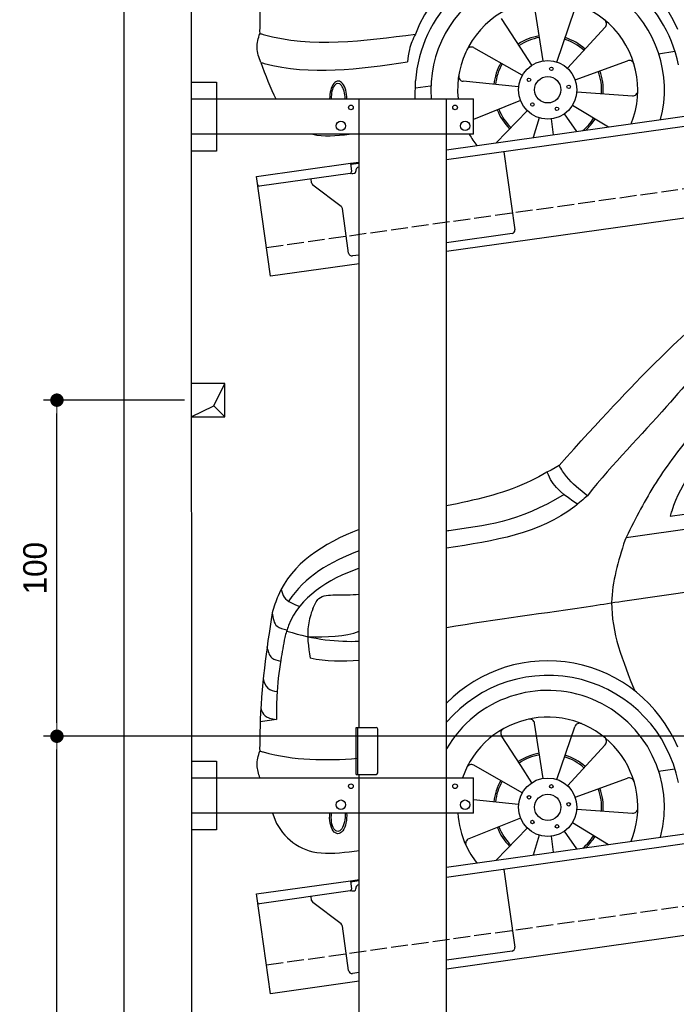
# Model space of a CAD drawing. Extents: x -311 to 6440, y -844 to 6424.
# Tile 2 of 7: x -311 to 1644, y 1052 to 3982. Entities that reach past the tile are written whole.
import ezdxf

# ---------------------------------------------------------------- set-up
doc = ezdxf.new("R2010")
doc.units = 0
doc.header["$LTSCALE"] = 10
doc.header["$MEASUREMENT"] = 0
doc.linetypes.add('GEN3', pattern=[6.25, 5, -1.25])
doc.layers.get('0').update_dxf_attribs({"linetype": 'CONTINUOUS'})
doc.layers.get('DEFPOINTS').update_dxf_attribs({"linetype": 'CONTINUOUS'})
for name, color, linetype in [('3', 6, 'GEN3'), ('BREAKTHROUGH', 1, 'CONTINUOUS'), ('CAR', 1, 'CONTINUOUS'), ('SICHTBARE_KANTEN_DIN_', 7, 'CONTINUOUS')]:
    doc.layers.add(name, color=color, linetype=linetype)
doc.layers.add('AM_0', color=7, linetype='CONTINUOUS', lineweight=30)
doc.layers.add('AM_5', color=3, linetype='CONTINUOUS', lineweight=15)
doc.dimstyles.new('KLAUS_DXF', dxfattribs={"dimscale": 20, "dimtxt": 3.5, "dimasz": 2, "dimexe": 2, "dimexo": 1, "dimgap": 1.5, "dimtad": 1, "dimlfac": 0.1, "dimdsep": 46, "dimtxsty": 'STANDARD', "dimblk": 'DOT', "dimcen": 2, "dimclrd": 256, "dimclre": 256, "dimclrt": 2, "dimadec": 0, "dimazin": 0, "dimtfac": 1, "dimtmove": 2, "dimatfit": 3, "dimfxl": 1, "dimtolj": 1, "dimarcsym": 0})

# ---------------------------------------------------------------- blocks, each defined once
blk = doc.blocks.new('_DOT')
at = {"color": 0, "linetype": 'ByBlock'}
blk.add_line((-0.5, 0), (-1, 0), dxfattribs=at)
at = {"color": 0, "linetype": 'ByBlock', "const_width": 0.5}
blk.add_lwpolyline([(-0.25, 0, 1), (0.25, 0, 1)], format="xyb", close=True, dxfattribs=at)
blk = doc.blocks.new('*D8')
at = {"layer": 'AM_5', "lineweight": -2, "transparency": 16777216}
for p, q in [((5479.5, 1850), (-240.5, 1850)), ((-200.5, -260), (-200.5, 1810)), ((179.5, -300), (-240.5, -300))]:
    blk.add_line(p, q, dxfattribs=at)
at = {"layer": 'DEFPOINTS', "color": 0, "transparency": 16777216}
for p in [(-200.5, 1850), (5499.5, 1850), (199.5, -300)]:
    blk.add_point(p, dxfattribs=at)
at = {"layer": 'AM_5', "lineweight": -2, "transparency": 16777216, "xscale": 40, "yscale": 40, "zscale": 40}
for p, rotation in [((-200.5, 1850), 90), ((-200.5, -300), 270)]:
    blk.add_blockref('_DOT', p, dxfattribs=dict(at, rotation=rotation))
at = {"layer": 'AM_5', "color": 2, "transparency": 16777216, "insert": (-265.5, 775), "char_height": 70, "attachment_point": 5, "rotation": 90}
blk.add_mtext('\\A1;215', dxfattribs=at)
blk = doc.blocks.new('*D9')
at = {"layer": 'AM_5', "lineweight": -2, "transparency": 16777216}
for p, q in [((179.5, 2850), (-240.5, 2850)), ((-200.5, 1890), (-200.5, 2810)), ((5479.5, 1850), (-240.5, 1850))]:
    blk.add_line(p, q, dxfattribs=at)
at = {"layer": 'DEFPOINTS', "color": 0, "transparency": 16777216}
for p in [(-200.5, 2850), (199.5, 2850), (5499.5, 1850)]:
    blk.add_point(p, dxfattribs=at)
at = {"layer": 'AM_5', "lineweight": -2, "transparency": 16777216, "xscale": 40, "yscale": 40, "zscale": 40}
for p, rotation in [((-200.5, 2850), 90), ((-200.5, 1850), 270)]:
    blk.add_blockref('_DOT', p, dxfattribs=dict(at, rotation=rotation))
at = {"layer": 'AM_5', "color": 2, "transparency": 16777216, "insert": (-265.5, 2350), "char_height": 70, "attachment_point": 5, "rotation": 90}
blk.add_mtext('\\A1;100', dxfattribs=at)
blk = doc.blocks.new('Car200Van')
at = {"layer": 'CAR'}
for p, q in [((27227, 3848.7), (27201.4, 4012.7)), ((27268.1, 3845.2), (27320.9, 4002.5)), ((27160.1, 3887), (27103.2, 3975.2)), ((27299.2, 3826.8), (27411.4, 3949)), ((27164.8, 3805.9), (27020.8, 3888.1)), ((27193.2, 3835.9), (27160.1, 3887)), ((27570.2, 3870), (27619.1, 3877.4)), ((27322.1, 3792.5), (27478, 3849.3)), ((26846.2, 3735.4), (26846.4, 3789.1)), ((27153.8, 3771.5), (26988.8, 3788)), ((26846.7, 3768.2), (26891.4, 3774.5)), ((27327.1, 3756.7), (27492.6, 3745.2)), ((27159.6, 3730.6), (27019.4, 3674.8)), ((27179.7, 3700.5), (27086.5, 3605.1)), ((27314.6, 3717.5), (27421.5, 3652.1)), ((27215.2, 3679.6), (27197.3, 3620.6)), ((27251.2, 3676.5), (27257.1, 3629)), ((27289.7, 3691.2), (27325.9, 3638.7))]:
    blk.add_line(p, q, dxfattribs=at)
for centre, radius in [((27240.4, 3762.8), 87), ((27251.4, 3825), 5.16), ((27184.6, 3792.5), 5.16), ((27240.4, 3762.8), 39.2), ((27303, 3771.6), 5.16), ((27194.9, 3718.9), 5.16), ((27268.1, 3706), 5.16)]:
    blk.add_circle(centre, radius, dxfattribs=at)
for centre, radius, start, end in [((27239.8, 3777.4), 421.3, 22.9636, 159.0161), ((27241.3, 3759.3), 396, 11.2769, 175.6905), ((27240.4, 3762.8), 347.8, 345.1978, 184.5116), ((27240.4, 3762.8), 268.3, 337.8454, 185.852), ((27400.4, 3959.2), 15, 317.4286, 50.8233), ((27242.6, 3762.3), 163.4, 99.6165, 123.423), ((27242.6, 3762.3), 158.4, 99.6165, 123.423), ((27242.6, 3762.3), 158.4, 48.1476, 72.2472), ((27242.6, 3762.3), 163.4, 48.1476, 72.2472), ((27013.3, 3875.1), 15, 60.2857, 153.6805), ((27242.6, 3762.3), 163.4, 150.5135, 174.1727), ((27242.6, 3762.3), 158.4, 150.5135, 174.1727), ((27483.1, 3835.2), 15, 16.6053, 110), ((27242.6, 3762.3), 158.4, 356.1373, 20.4549), ((27242.6, 3762.3), 163.4, 356.1373, 20.4549), ((26990.3, 3802.9), 15, 170.891, 264.2857), ((27493.7, 3760.1), 15, 266, 359.3947), ((27242.6, 3762.3), 163.4, 201.2391, 225.0075), ((27242.6, 3762.3), 158.4, 201.2391, 225.0075), ((27242.6, 3762.3), 158.4, 310.2523, 328.3201), ((27242.6, 3762.3), 163.4, 312.9326, 328.3201), ((27240.4, 3762.8), 268.3, 209.5571, 218.1546)]:
    blk.add_arc(centre, radius, start, end, dxfattribs=at)
for major_axis, ratio, start_param, end_param in [((-0.1, -50.8), 0.500238, 1.529499, 4.755891), ((-1, 44.1), 0.466142, 4.653289, 7.89262)]:
    blk.add_ellipse((26616.5, 3737.6), major_axis=major_axis, ratio=ratio, start_param=start_param, end_param=end_param, dxfattribs=at)
for points, knots in [([(26420, 4341.8), (26402.5, 4230.8), (26384.9, 4105.9), (26382.6, 3953.5), (26382.7, 3929.8)], [0, 0, 0, 0, 337.666223, 399.864808, 399.864808, 399.864808, 399.864808]), ([(26385.7, 3844), (26380.6, 3858.6), (26370.6, 3887.1), (26378.9, 3916.1), (26383, 3930.2)], [0, 0, 0, 0, 45.105305, 88.226846, 88.226846, 88.226846, 88.226846]), ([(26383, 3930.2), (26386.4, 3929.3), (26535.2, 3886.8), (26692.7, 3907.9), (26846.6, 3928.5)], [0, 0, 0, 0, 10.584744, 463.996689, 463.996689, 463.996689, 463.996689]), ([(26846.6, 3928.5), (26839.4, 3913.5), (26826.9, 3887.1), (26824.4, 3858.1), (26823.3, 3845.6)], [0, 0, 0, 0, 49.429998, 86.771346, 86.771346, 86.771346, 86.771346]), ([(26385.7, 3844), (26389.3, 3843), (26530.1, 3803.8), (26678.6, 3825), (26823.3, 3845.6)], [0, 0, 0, 0, 11.250868, 437.993492, 437.993492, 437.993492, 437.993492])]:
    blk.add_open_spline(points, degree=3, knots=knots, dxfattribs=at)
for points in [[(26385.7, 3844), (26399.8, 3806.3), (26413.9, 3768.6), (26430.6, 3735.4)], [(26540.9, 3630.4), (26573, 3623.2), (26610.7, 3625.9), (26649.4, 3630.4)]]:
    blk.add_open_spline(points, degree=3, dxfattribs=at)
blk = doc.blocks.new('Car200VanEG')
at = {"layer": 'CAR'}
for p, q in [((27473.8, 4565.4), (29644.2, 4878.4)), ((27462.7, 4376.3), (29644.2, 4691.5)), ((27605.2, 4629.3), (27883.5, 4667.2)), ((26432.8, 4023.8), (26384.6, 4016.7)), ((27227, 3848.7), (27201.4, 4012.7)), ((27268.1, 3845.2), (27320.9, 4002.5)), ((27160.1, 3887), (27103.2, 3975.2)), ((27299.2, 3826.8), (27411.4, 3949)), ((27164.8, 3805.9), (27020.8, 3888.1)), ((27193.2, 3835.9), (27160.1, 3887)), ((27570.2, 3870), (27619.1, 3877.4)), ((27322.1, 3792.5), (27478, 3849.3)), ((27153.8, 3771.5), (27019.4, 3784.9)), ((27327.1, 3756.7), (27492.6, 3745.2)), ((27159.6, 3730.6), (27005.2, 3669.1)), ((27179.7, 3700.5), (27086.5, 3605.1)), ((27314.6, 3717.5), (27421.5, 3652.1)), ((27215.2, 3679.6), (27197.3, 3620.6)), ((27251.2, 3676.5), (27257.1, 3629)), ((27289.7, 3691.2), (27325.9, 3638.7))]:
    blk.add_line(p, q, dxfattribs=at)
for centre, radius in [((27240.4, 3762.8), 87), ((27251.4, 3825), 5.16), ((27184.6, 3792.5), 5.16), ((27240.4, 3762.8), 39.2), ((27303, 3771.6), 5.16), ((27194.9, 3718.9), 5.16), ((27268.1, 3706), 5.16)]:
    blk.add_circle(centre, radius, dxfattribs=at)
for centre, radius, start, end in [((27239.8, 3777.4), 421.3, 22.9636, 135.4753), ((27241.3, 3759.3), 396, 11.2769, 139.6616), ((27240.4, 3762.8), 347.8, 345.1978, 149.9164), ((27240.4, 3762.8), 268.3, 337.8454, 160.9349), ((27186.6, 4010.3), 15, 8.8571, 102.2519), ((27115.8, 3983.4), 15, 119.4624, 212.8571), ((27335.1, 3997.7), 15, 68.0338, 161.4286), ((27400.4, 3959.2), 15, 317.4286, 50.8233), ((27242.6, 3762.3), 163.4, 99.6165, 123.423), ((27242.6, 3762.3), 158.4, 99.6165, 123.423), ((27242.6, 3762.3), 158.4, 48.1476, 72.2472), ((27242.6, 3762.3), 163.4, 48.1476, 72.2472), ((27013.3, 3875.1), 15, 60.2857, 153.6805), ((27242.6, 3762.3), 163.4, 150.5135, 174.1727), ((27242.6, 3762.3), 158.4, 150.5135, 174.1727), ((27483.1, 3835.2), 15, 16.6053, 110), ((27242.6, 3762.3), 158.4, 356.1373, 20.4549), ((27242.6, 3762.3), 163.4, 356.1373, 20.4549), ((27493.7, 3760.1), 15, 266, 359.3947), ((26579.8, 3790.8), 165, 195.9419, 256.3484), ((27240.4, 3762.8), 268.3, 183.709, 204.9247), ((27242.6, 3762.3), 163.4, 201.2391, 225.0075), ((27242.6, 3762.3), 158.4, 201.2391, 225.0075), ((27011, 3655.3), 15, 110.6904, 208.3919), ((27242.6, 3762.3), 158.4, 310.2523, 328.3201), ((27242.6, 3762.3), 163.4, 312.9326, 328.3201), ((27240.4, 3762.8), 268.3, 204.9247, 218.1546)]:
    blk.add_arc(centre, radius, start, end, dxfattribs=at)
at = {"layer": 'CAR', "extrusion": (0, 0, -1)}
for major_axis, ratio, start_param, end_param in [((1, 50.8), 0.500238, 1.353918, 4.909479), ((-1.9, -44), 0.466142, 4.452684, 8.072714)]:
    blk.add_ellipse((26616.5, 3735), major_axis=major_axis, ratio=ratio, start_param=start_param, end_param=end_param, dxfattribs=at)
at = {"layer": 'CAR'}
for points, knots in [([(27274.3, 4779.9), (27521.2, 5055.6), (27679.5, 5202), (27946.1, 5430.1), (28123.8, 5479.4), (28246.5, 5501.5)], [0, 0, 0, 0, 483.426824, 685.431456, 1036.760776, 1036.760776, 1036.760776, 1036.760776]), ([(28148.9, 5398.7), (28090.4, 5380.3), (27865.4, 5296.5), (27643.7, 4994.3), (27436.7, 4788), (27358.6, 4689.9)], [96.913533, 96.913533, 96.913533, 96.913533, 278.898782, 817.834272, 1161.503968, 1161.503968, 1161.503968, 1161.503968]), ([(27667.4, 4872.6), (27628.8, 4822.7), (27552.4, 4724), (27497.1, 4612.3), (27469.8, 4557)], [0, 0, 0, 0, 188.800398, 373.123743, 373.123743, 373.123743, 373.123743]), ([(27757.9, 4870.6), (27697, 4800.5), (27632.6, 4726.3), (27606.7, 4634.3), (27605.2, 4629.3)], [0, 0, 0, 0, 270.486821, 286.204787, 286.204787, 286.204787, 286.204787]), ([(27274.3, 4779.9), (27242.3, 4761.6), (27137.2, 4701.5), (27023.7, 4677.2), (26939.4, 4659.3)], [0, 0, 0, 0, 109.747607, 360.213047, 360.213047, 360.213047, 360.213047]), ([(27358.6, 4689.9), (27336, 4707.5), (27303, 4733.3), (27281.2, 4768.7), (27274.3, 4779.9)], [0, 0, 0, 0, 84.805291, 124.071377, 124.071377, 124.071377, 124.071377]), ([(27328.7, 4664.5), (27292.7, 4689.2), (27254.2, 4715.6), (27240.8, 4757.4), (27239.9, 4760.1)], [0, 0, 0, 0, 122.81979, 131.297042, 131.297042, 131.297042, 131.297042]), ([(27289.5, 4693.3), (27151, 4609.4), (27048.9, 4600.4), (26941.5, 4585), (26939.4, 4584.7)], [225.459425, 225.459425, 225.459425, 225.459425, 551.768425, 558.278018, 558.278018, 558.278018, 558.278018]), ([(27358.6, 4689.9), (27346.2, 4679.1), (27230.3, 4577.5), (27082.5, 4556.4), (26939.4, 4533.4)], [0, 0, 0, 0, 49.283882, 459.230584, 459.230584, 459.230584, 459.230584]), ([(26679.4, 4589.3), (26572, 4548.3), (26462.9, 4478.4), (26425.3, 4358.9), (26420, 4341.8)], [609.768241, 609.768241, 609.768241, 609.768241, 928.569881, 981.873064, 981.873064, 981.873064, 981.873064]), ([(27469.8, 4557), (27450.9, 4495.3), (27404.8, 4344.7), (27464.4, 4196.6), (27499.6, 4109.1)], [0, 0, 0, 0, 188.834502, 460.779137, 460.779137, 460.779137, 460.779137]), ([(26679.4, 4474.3), (26584.1, 4440.3), (26491, 4381.6), (26460.9, 4280.2), (26457.3, 4268.1)], [702.344395, 702.344395, 702.344395, 702.344395, 979.246731, 1016.984444, 1016.984444, 1016.984444, 1016.984444]), ([(26446.4, 4411.1), (26448.9, 4402.9), (26456.9, 4377.4), (26483, 4367.5), (26500.6, 4360.8)], [0, 0, 0, 0, 25.061122, 77.333696, 77.333696, 77.333696, 77.333696]), ([(26540.7, 4353.5), (26545.7, 4365.2), (26557.8, 4393.2), (26589.3, 4394.3), (26607.7, 4394.9)], [0, 0, 0, 0, 35.593673, 85.304488, 85.304488, 85.304488, 85.304488]), ([(26939.4, 4297.6), (27088.9, 4324), (27258.2, 4343.2), (27433.5, 4371.6), (27462.7, 4376.3)], [474.347668, 474.347668, 474.347668, 474.347668, 917.169914, 1005.865648, 1005.865648, 1005.865648, 1005.865648]), ([(26420, 4341.8), (26402.5, 4230.8), (26384.9, 4105.9), (26382.6, 3953.5), (26382.7, 3929.8)], [0, 0, 0, 0, 337.666223, 399.864808, 399.864808, 399.864808, 399.864808]), ([(26420, 4341.8), (26422.4, 4325.9), (26426.4, 4298.5), (26452.6, 4293), (26463.6, 4290.7)], [0, 0, 0, 0, 42.907721, 73.888782, 73.888782, 73.888782, 73.888782]), ([(26540.7, 4353.5), (26534.8, 4337.8), (26520.6, 4290.4), (26527.8, 4240), (26532.7, 4206.3)], [46.535565, 46.535565, 46.535565, 46.535565, 96.394228, 196.057855, 196.057855, 196.057855, 196.057855]), ([(26457.3, 4268.1), (26453.3, 4245.7), (26442.7, 4187.8), (26432.7, 4106.2), (26432.8, 4046.9), (26432.8, 4023.8)], [0, 0, 0, 0, 68.027269, 176.646418, 245.886995, 245.886995, 245.886995, 245.886995]), ([(26404.2, 4240.6), (26407, 4227.3), (26413.3, 4205.3), (26435.3, 4199.6), (26445, 4197.4)], [6.485254, 6.485254, 6.485254, 6.485254, 43.428998, 71.206171, 71.206171, 71.206171, 71.206171]), ([(26393.3, 4145.9), (26396, 4134.3), (26403, 4114.3), (26424.3, 4109.1), (26434.5, 4106.9)], [10.614587, 10.614587, 10.614587, 10.614587, 43.428998, 72.577606, 72.577606, 72.577606, 72.577606]), ([(26386.3, 4057.3), (26388.9, 4048.3), (26396.7, 4031.2), (26416.8, 4026.9), (26432.8, 4023.8)], [17.07622, 17.07622, 17.07622, 17.07622, 43.428998, 74.410059, 74.410059, 74.410059, 74.410059]), ([(26383.5, 3850.4), (26379.2, 3862.9), (26371.2, 3889.3), (26378.9, 3916.1), (26383, 3930.2)], [6.65009, 6.65009, 6.65009, 6.65009, 45.105305, 88.226846, 88.226846, 88.226846, 88.226846]), ([(26383, 3930.2), (26386.4, 3929.3), (26480.8, 3902.3), (26578.8, 3900.9), (26674.4, 3908.6)], [0, 0, 0, 0, 10.584744, 294.519478, 294.519478, 294.519478, 294.519478]), ([(26540.9, 3630.4), (26573, 3623.2), (26610.7, 3625.9), (26649.4, 3630.4), (26649.4, 3630.4), (26649.4, 3630.4), (26649.4, 3630.4), (26659.4, 3631.6), (26669.4, 3632.8), (26679.4, 3633.9)], [270.483267, 270.483267, 270.483267, 270.483267, 377.868138, 377.868138, 377.868138, 377.869175, 377.869175, 377.869175, 405.678835, 405.678835, 405.678835, 405.678835])]:
    blk.add_open_spline(points, degree=3, knots=knots, dxfattribs=at)
for points in [[(26679.4, 4525.7), (26591.5, 4493.9), (26515.7, 4447.6), (26469.5, 4376.9)], [(26607.7, 4394.9), (26631.5, 4394.1), (26655.5, 4395), (26679.4, 4396.7)], [(26464, 4287), (26545.2, 4261.3), (26615.5, 4254.6), (26679.4, 4257)], [(26525.9, 4270.5), (26581.5, 4269.9), (26637.1, 4269.3), (26679.4, 4286.5)], [(26532.6, 4207), (26580, 4196.5), (26629.8, 4198.3), (26679.7, 4200.2)]]:
    blk.add_open_spline(points, degree=3, dxfattribs=at)

msp = doc.modelspace()

# ---------------------------------------------------------------- linework, layer by layer
for p, q in [((-0.481, -599.995), (-0.481, 6100.005)), ((959.991, 3595.181), (3438.83, 3943.559)), ((3445.976, 3914.269), (959.991, 3564.886)), ((199.991, 3796.226), (274.991, 3796.226)), ((199.991, 3796.226), (274.991, 3796.226)), ((274.991, 3796.226), (274.991, 3591.226)), ((274.991, 3796.226), (274.991, 3591.226)), ((199.991, 3746.226), (1039.991, 3746.226)), ((699.991, 1876.226), (699.991, 3746.226)), ((959.991, -293.774), (959.991, 3746.226)), ((1039.991, 3641.226), (1039.991, 3746.226)), ((3664.715, 3672.357), (959.991, 3292.233)), ((1039.991, 3641.226), (199.991, 3641.226)), ((274.991, 3591.226), (199.991, 3591.226)), ((274.991, 3591.226), (199.991, 3591.226)), ((1130.73, 3588.882), (1163.296, 3357.159)), ((393.756, 3515.602), (673.507, 3554.919)), ((673.507, 3554.919), (699.991, 3558.641)), ((673.507, 3554.919), (676.986, 3530.162)), ((699.991, 3554.601), (674.063, 3550.957)), ((672.731, 3524.515), (402.883, 3486.59)), ((680.297, 3524.568), (685.248, 3525.264)), ((689.504, 3530.911), (689.364, 3531.901)), ((697.875, 3543.196), (699.991, 3543.493)), ((435.508, 3218.522), (393.756, 3515.602)), ((558.024, 3496.419), (556.374, 3508.162)), ((645.648, 3426.723), (561.909, 3489.825)), ((668.162, 3287.573), (649.533, 3420.128)), ((1154.785, 3345.865), (959.991, 3318.488)), ((699.991, 3281.948), (679.456, 3279.062)), ((699.991, 3255.692), (435.508, 3218.522)), ((690.991, 1876.226), (749.991, 1876.226)), ((690.991, 1736.226), (690.991, 1876.226)), ((694.991, 1876.226), (694.991, 1736.226)), ((754.991, 1741.226), (754.991, 1871.226)), ((959.991, 1460.181), (3577.468, 1828.044)), ((3576.692, 1797.64), (959.991, 1429.886)), ((199.991, 1776.226), (274.991, 1776.226)), ((199.991, 1776.226), (274.991, 1776.226)), ((274.991, 1776.226), (274.991, 1571.226)), ((274.991, 1776.226), (274.991, 1571.226)), ((690.991, 1736.226), (749.991, 1736.226)), ((699.991, -293.774), (699.991, 1736.226)), ((199.991, 1726.226), (1039.968, 1726.226)), ((1039.968, 1621.226), (1039.968, 1726.226)), ((1039.968, 1621.226), (199.991, 1621.226)), ((274.991, 1571.226), (199.991, 1571.226)), ((274.991, 1571.226), (199.991, 1571.226)), ((3696.811, 1541.868), (959.991, 1157.233)), ((1130.73, 1453.882), (1163.296, 1222.159)), ((393.756, 1380.602), (673.507, 1419.919)), ((673.507, 1419.919), (699.991, 1423.641)), ((673.507, 1419.919), (676.986, 1395.162)), ((699.991, 1419.601), (674.063, 1415.957)), ((435.508, 1083.522), (393.756, 1380.602)), ((672.731, 1389.515), (402.883, 1351.59)), ((680.297, 1389.568), (685.248, 1390.264)), ((689.504, 1395.911), (689.364, 1396.901)), ((558.024, 1361.419), (556.374, 1373.162)), ((645.648, 1291.723), (561.909, 1354.825)), ((668.162, 1152.573), (649.533, 1285.128)), ((1154.785, 1210.865), (959.991, 1183.488)), ((699.991, 1146.948), (679.456, 1144.062)), ((699.991, 1120.692), (435.508, 1083.522))]:
    msp.add_line(p, q)
for centre, radius in [((674.991, 3721.226), 7), ((984.991, 3721.226), 7), ((644.991, 3666.226), 14), ((1014.991, 3666.226), 14), ((674.991, 1701.226), 7), ((984.991, 1701.226), 7), ((644.991, 1646.226), 14), ((1014.991, 1646.226), 14)]:
    msp.add_circle(centre, radius)
for centre, radius, start, end in [((672.035, 3529.466), 5, 278, 8), ((679.601, 3529.519), 5, 221.236717, 278), ((684.552, 3530.215), 5, 278, 8), ((699.267, 3533.293), 10, 98, 188), ((402.187, 3491.541), 5, 188, 278), ((567.927, 3497.811), 10, 188, 233), ((639.63, 3418.734), 10, 8, 53), ((1153.393, 3355.768), 10, 278, 8), ((678.065, 3288.965), 10, 188, 278), ((749.991, 1871.226), 5, 0, 90), ((749.991, 1741.226), 5, 270, 0), ((699.267, 1398.293), 10, 98, 188), ((672.035, 1394.466), 5, 278, 8), ((679.601, 1394.519), 5, 221.236717, 278), ((684.552, 1395.215), 5, 278, 8), ((402.187, 1356.541), 5, 188, 278), ((567.927, 1362.811), 10, 188, 233), ((639.63, 1283.736), 10, 8, 53), ((1153.393, 1220.768), 10, 278, 8), ((678.065, 1153.965), 10, 188, 278)]:
    msp.add_arc(centre, radius, start, end)
at = {"layer": '3'}
for p, q in [((423.4, 3304.675), (5430.808, 4008.42)), ((423.4, 1169.675), (5430.808, 1873.42))]:
    msp.add_line(p, q, dxfattribs=at)
at = {"layer": 'BREAKTHROUGH'}
for p, q in [((267.09, 2832.957), (299.717, 2900.005)), ((267.09, 2832.957), (299.717, 2900.005)), ((199.717, 2800.005), (267.09, 2832.957)), ((199.717, 2800.005), (267.09, 2832.957)), ((266.872, 2832.85), (299.717, 2800.005)), ((266.872, 2832.85), (299.717, 2800.005))]:
    msp.add_line(p, q, dxfattribs=at)
msp.add_lwpolyline([(299.717, 2900.005), (199.717, 2900.005), (199.717, 2800.005), (299.717, 2800.005)], close=True, dxfattribs=at)
msp.add_lwpolyline([(299.717, 2900.005), (199.717, 2900.005), (199.717, 2800.005), (299.717, 2800.005)], close=True, dxfattribs=at)
at = {"layer": 'SICHTBARE_KANTEN_DIN_'}
msp.add_line((199.43, 5900.005), (200.014, -300), dxfattribs=at)

# ---------------------------------------------------------------- block references
at = {"layer": 'AM_0'}
for name, p in [('Car200Van', (-25979.454, 10.786)), ('Car200VanEG', (-25979.454, -2124.214))]:
    msp.add_blockref(name, p, dxfattribs=at)

# ---------------------------------------------------------------- dimensions: what is measured, and where the dimension line sits
at = {"layer": 'AM_5'}
for base, p1, p2, override, picture, middle in [((-200.481, 2850.005), (5499.51, 1850.005), (199.51, 2850.005), {"dimpost": '', "dimtol": 0, "dimlim": 0, "dimtp": 0, "dimtm": 0, "dimtfac": 1, "dimtdec": 2, "dimtolj": 1, "dimtzin": 7}, '*D9', (-265.481, 2350.005)), ((-200.481, 1850.005), (199.51, -299.995), (5499.51, 1850.005), {"dimtol": 0, "dimlim": 0, "dimtp": 0, "dimtm": 0, "dimtfac": 1, "dimtdec": 2, "dimtolj": 1, "dimtzin": 7}, '*D8', (-265.481, 775.005))]:
    dim = msp.add_linear_dim(base=base, p1=p1, p2=p2, angle=90, dimstyle='KLAUS_DXF', override=override, dxfattribs=at)
    dim.commit()
    dim.dimension.update_dxf_attribs({"geometry": picture, "text_midpoint": middle})

doc.saveas('drawing.dxf')
